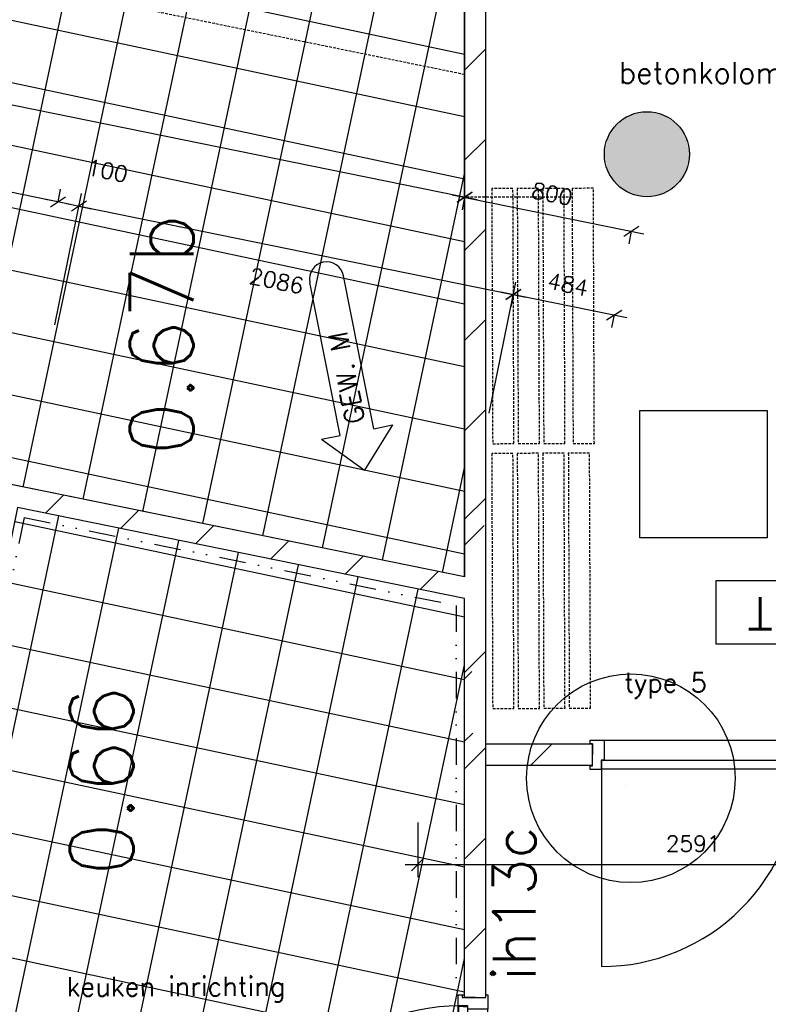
# Model space of a CAD drawing. Extents: x -29284 to 2055880, y -64816 to 121103.
# Tile 86 of 123: x 31865 to 35387, y 77961 to 82594. Entities that reach past the tile are written whole.
import ezdxf
from ezdxf.enums import TextEntityAlignment as Align

# ---------------------------------------------------------------- set-up
doc = ezdxf.new("R2010")
doc.units = 0
doc.header["$LTSCALE"] = 50
doc.header["$MEASUREMENT"] = 0
doc.header["$PDMODE"] = 3
doc.header["$PDSIZE"] = 0.1
doc.linetypes.add('DIVIDE', pattern=[1.25, 0.5, -0.25, 0, -0.25, 0, -0.25])
doc.linetypes.add('HIDDEN', pattern=[0.375, 0.25, -0.125])
doc.layers.get('0').update_dxf_attribs({"linetype": 'CONTINUOUS'})
doc.layers.get('DEFPOINTS').update_dxf_attribs({"linetype": 'CONTINUOUS'})
for name, color, linetype in [('00', 7, 'CONTINUOUS'), ('_BALIES', 2, 'CONTINUOUS'), ('_DETAILNUMMERS', 4, 'CONTINUOUS'), ('_DETAILNUMMERSTEKST', 4, 'CONTINUOUS'), ('_INTERIEUR', 7, 'CONTINUOUS'), ('A--A22--_F123-', 9, 'CONTINUOUS'), ('A--A28--_F12--', 7, 'CONTINUOUS'), ('A--L21--', 3, 'CONTINUOUS'), ('A--L22--', 3, 'CONTINUOUS'), ('A--L22--_F-2--', 7, 'CONTINUOUS'), ('A--L28--', 7, 'CONTINUOUS'), ('A--L28--_F12--', 7, 'CONTINUOUS'), ('A--L28DC1_KONSTR', 1, 'HIDDEN'), ('A--L32--', 7, 'CONTINUOUS'), ('A--L32--_F-23-', 2, 'CONTINUOUS'), ('A--L32--_F123-', 1, 'CONTINUOUS'), ('A--L63--', 7, 'CONTINUOUS'), ('A--L73--_F123-', 7, 'CONTINUOUS'), ('A--M$1A-_F123-', 1, 'CONTINUOUS'), ('A--M01A1_GEWIJZIGDPIJL', 1, 'CONTINUOUS'), ('A--M01B1_GEWIJZIGDPIJL', 2, 'CONTINUOUS'), ('A--T$1A-25_TEKST', 2, 'CONTINUOUS'), ('A--T$1A-_F123-_RN', 4, 'CONTINUOUS'), ('A--T63--_F123-', 1, 'CONTINUOUS'), ('tegels', 253, 'CONTINUOUS'), ('TEKST_KOZIJNMERK', 2, 'CONTINUOUS'), ('X--LR---_CP', 7, 'CONTINUOUS')]:
    doc.layers.add(name, color=color, linetype=linetype)
doc.styles.add('ALFA-0_25', font='ROMANS')
doc.styles.add('B-01', font='SIMPLEX.SHX', dxfattribs={"width": 0.8, "height": 4.5})
doc.styles.add('HIEMSTRA', font='romans.shx')
doc.dimstyles.new('STANDARD$0', dxfattribs={"dimscale": 30, "dimtxt": 2.5, "dimasz": 2, "dimexe": 2, "dimexo": 0, "dimgap": 2, "dimtad": 1, "dimdec": 0, "dimzin": 0, "dimdsep": 46, "dimtxsty": 'ALFA-0_25', "dimblk1": 'OBLIQUE', "dimblk2": 'OBLIQUE', "dimsah": 1, "dimcen": -3, "dimdle": 2, "dimclrd": 1, "dimclre": 1, "dimclrt": 2, "dimadec": 0, "dimazin": 0, "dimtfac": 0.666667, "dimtofl": 0, "dimtmove": 2, "dimatfit": 3, "dimldrblk": 'OBLIQUE', "dimfxl": 1, "dimtvp": 0.833333, "dimtolj": 1, "dimtzin": 0, "dimarcsym": 0})
pattern_1 = [(45, (-34008.44, -79136.2), (-212.132, 212.132), [])]

# ---------------------------------------------------------------- blocks, each defined once
blk = doc.blocks.new('Q060089-')
at = {"layer": 'A--L63--', "linetype": 'Continuous'}
blk.add_lwpolyline([(0, 0), (0, 300), (620, 300), (620, 0)], close=True, dxfattribs=at)
at = {"layer": 'X--LR---_CP'}
blk.add_point((620, 0), dxfattribs=at)
blk.add_point((620, 0), dxfattribs=at)
blk.add_point((620, 0), dxfattribs=at)
at = {"layer": 'A--T63--_F123-', "style": 'ALFA-0_25', "width": 1.088889}
blk.add_text('UIT', height=150, dxfattribs=at).set_placement((123.7, 78.8), (473.7, 78.8), align=Align.FIT)
blk = doc.blocks.new('*U1418')
at = {"layer": 'A--A22--_F123-', "linetype": 'Continuous'}
h = blk.add_hatch(dxfattribs=at)
h.set_pattern_fill('ALFALINE', color=256, scale=300, style=0)
h.set_pattern_definition(pattern_1)
h.paths.add_polyline_path([(0, 0), (50, 50), (552, 50), (552, 0), (552, -50), (50, -50)])
at = {"layer": 'A--L22--_F-2--', "color": 3, "linetype": 'Continuous'}
for points in [[(50, 50), (50, 50), (552, 50), (552, 0)], [(50, -50), (50, -50), (552, -50), (552, 0)]]:
    blk.add_lwpolyline(points, dxfattribs=at)
blk = doc.blocks.new('Q020479-')
at = {"layer": 'A--A28--_F12--', "color": 8}
for points in [[(-200, 0), (-76.5, 184.8), (0, 200)], [(-200, 0), (0, 200), (76.5, 184.8)], [(-200, 0), (-141.4, 141.4), (-76.5, 184.8)], [(-200, 0), (76.5, 184.8), (141.4, 141.4)], [(-200, 0), (-184.8, 76.5), (-141.4, 141.4)], [(-200, 0), (141.4, 141.4), (184.8, 76.5)], [(-200, 0), (184.8, 76.5), (200, 0)], [(-200, 0), (200, 0), (184.8, -76.5)], [(-200, 0), (184.8, -76.5), (141.4, -141.4)], [(-200, 0), (141.4, -141.4), (76.5, -184.8)], [(-200, 0), (76.5, -184.8), (0, -200)], [(-200, 0), (0, -200), (-76.5, -184.8)], [(-200, 0), (-76.5, -184.8), (-141.4, -141.4)], [(-200, 0), (-141.4, -141.4), (-184.8, -76.5)]]:
    blk.add_solid(points, dxfattribs=at)
at = {"layer": 'A--L28--_F12--', "color": 3, "linetype": 'Continuous'}
blk.add_lwpolyline([(-200, 0, -1), (200, 0, -1), (-200, 0)], format="xyb", close=True, dxfattribs=at)
at = {"layer": 'X--LR---_CP'}
for p in [(0, 200), (200, 0), (200, 0)]:
    blk.add_point(p, dxfattribs=at)
blk = doc.blocks.new('*U1280')
at = {"layer": 'A--A22--_F123-', "linetype": 'Continuous'}
h = blk.add_hatch(dxfattribs=at)
h.set_pattern_fill('ALFALINE', color=256, scale=300, style=0)
h.set_pattern_definition([(45, (-34008.44, -77993.42), (-212.132, 212.132), [])])
h.paths.add_polyline_path([(0, 0), (-50, 0), (-50, 1533.7), (0, 1533.7), (50, 1483.7), (50, 0)])
at = {"layer": 'A--L22--_F-2--', "color": 3, "linetype": 'Continuous'}
for points in [[(0, 0), (-50, 0), (-50, 1533.7), (-50, 1533.7)], [(0, 0), (50, 0), (50, 1483.7), (50, 1483.7)]]:
    blk.add_lwpolyline(points, dxfattribs=at)
blk = doc.blocks.new('*U1279')
at = {"layer": 'A--A22--_F123-', "linetype": 'Continuous'}
h = blk.add_hatch(dxfattribs=at)
h.set_pattern_fill('ALFALINE', color=256, scale=300, style=0)
h.set_pattern_definition([(45, (-34008.44, -80213.26), (-212.132, 212.132), [])])
h.paths.add_polyline_path([(0, 0), (-50, 0), (-50, 432.2), (0, 432.2), (50, 432.2), (50, 0)])
at = {"layer": 'A--L22--_F-2--', "color": 3, "linetype": 'Continuous'}
for points in [[(-50, 0), (-50, 0), (-50, 432.2), (-50, 432.2)], [(50, 0), (50, 0), (50, 432.2), (50, 432.2)]]:
    blk.add_lwpolyline(points, dxfattribs=at)
blk = doc.blocks.new('*U1278')
at = {"layer": 'A--A22--_F123-', "linetype": 'Continuous'}
h = blk.add_hatch(dxfattribs=at)
h.set_pattern_fill('ALFALINE', color=256, scale=300, style=0)
h.set_pattern_definition(pattern_1)
h.paths.add_polyline_path([(0, 0), (-50, 0), (-50, 100.7), (0, 100.7), (50, 100.7), (50, 50)])
at = {"layer": 'A--L22--_F-2--', "color": 3, "linetype": 'Continuous'}
for points in [[(-50, 0), (-50, 0), (-50, 100.7), (-50, 100.7)], [(50, 50), (50, 50), (50, 100.7), (50, 100.7)]]:
    blk.add_lwpolyline(points, dxfattribs=at)
blk = doc.blocks.new('_OBLIQUE')
at = {"color": 0, "linetype": 'ByBlock'}
blk.add_line((-0.5, -0.5), (0.5, 0.5), dxfattribs=at)
blk = doc.blocks.new('*D393')
at = {"layer": 'A--M$1A-_F123-', "color": 1, "linetype": 'Continuous', "lineweight": -2, "transparency": 16777216}
for p, q in [((34017.2, 81746.3), (27307.8, 83113)), ((27366.6, 83101), (27354.7, 83042.2)), ((33958.4, 81758.2), (33946.5, 81699.5))]:
    blk.add_line(p, q, dxfattribs=at)
at = {"layer": 'DEFPOINTS', "color": 0, "linetype": 'Continuous', "transparency": 16777216}
for p in [(27366.6, 83101), (27366.6, 83101), (33958.4, 81758.2)]:
    blk.add_point(p, dxfattribs=at)
at = {"layer": 'A--M$1A-_F123-', "color": 1, "linetype": 'Continuous', "lineweight": -2, "transparency": 16777216, "xscale": 60, "yscale": 60, "zscale": 60}
for p, rotation in [((27366.6, 83101), 168.4862903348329), ((33958.4, 81758.2), 348.4862903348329)]:
    blk.add_blockref('_OBLIQUE', p, dxfattribs=dict(at, rotation=rotation))
at = {"layer": 'A--M$1A-_F123-', "color": 2, "linetype": 'Continuous', "transparency": 16777216, "insert": (30682, 82525.2), "char_height": 75, "attachment_point": 5, "rotation": 348.4863, "style": 'ALFA-0_25'}
blk.add_mtext('\\A1;6727', dxfattribs=at)
blk = doc.blocks.new('*D395')
at = {"layer": 'A--M$1A-_F123-', "color": 1, "linetype": 'Continuous', "lineweight": -2, "transparency": 16777216}
for p, q in [((33899.6, 81770.2), (34801.3, 81586.5)), ((33958.4, 81758.2), (33946.5, 81699.5)), ((34742.5, 81598.5), (34730.6, 81539.7))]:
    blk.add_line(p, q, dxfattribs=at)
at = {"layer": 'DEFPOINTS', "color": 0, "linetype": 'Continuous', "transparency": 16777216}
for p in [(33958.4, 81758.2), (34742.5, 81598.5), (34742.5, 81598.5)]:
    blk.add_point(p, dxfattribs=at)
at = {"layer": 'A--M$1A-_F123-', "color": 1, "linetype": 'Continuous', "lineweight": -2, "transparency": 16777216, "xscale": 60, "yscale": 60, "zscale": 60}
for p, rotation in [((33958.4, 81758.2), 168.4862903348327), ((34742.5, 81598.5), 348.4862903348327)]:
    blk.add_blockref('_OBLIQUE', p, dxfattribs=dict(at, rotation=rotation))
at = {"layer": 'A--M$1A-_F123-', "color": 2, "linetype": 'Continuous', "transparency": 16777216, "insert": (34369.9, 81773.9), "char_height": 75, "attachment_point": 5, "rotation": 348.4863, "style": 'ALFA-0_25'}
blk.add_mtext('\\A1;800', dxfattribs=at)
blk = doc.blocks.new('*D399')
at = {"layer": 'A--M$1A-_F123-', "color": 1, "linetype": 'Continuous', "lineweight": -2, "transparency": 16777216}
for p, q in [((32030.4, 81158.6), (32155.8, 81775.2)), ((32085, 81728.3), (34246.9, 81288.7)), ((34074.7, 80743), (34200, 81359.5))]:
    blk.add_line(p, q, dxfattribs=at)
at = {"layer": 'DEFPOINTS', "color": 0, "linetype": 'Continuous', "transparency": 16777216}
for p in [(34188.1, 81300.7), (32030.4, 81158.6), (34074.7, 80743)]:
    blk.add_point(p, dxfattribs=at)
at = {"layer": 'A--M$1A-_F123-', "color": 1, "linetype": 'Continuous', "lineweight": -2, "transparency": 16777216, "xscale": 60, "yscale": 60, "zscale": 60}
for p, rotation in [((32143.8, 81716.4), 168.5067327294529), ((34188.1, 81300.7), 348.5067327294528)]:
    blk.add_blockref('_OBLIQUE', p, dxfattribs=dict(at, rotation=rotation))
at = {"layer": 'A--M$1A-_F123-', "color": 2, "linetype": 'Continuous', "transparency": 16777216, "insert": (33073.9, 81364.5), "char_height": 75, "attachment_point": 5, "rotation": 348.5067, "style": 'ALFA-0_25'}
blk.add_mtext('\\A1;2086', dxfattribs=at)
blk = doc.blocks.new('*D405')
at = {"layer": 'A--M$1A-_F123-', "color": 1, "linetype": 'Continuous', "lineweight": -2, "transparency": 16777216}
for p, q in [((34129.5, 81312.8), (34721, 81192.3)), ((34188.3, 81300.9), (34176.3, 81242.1)), ((34662.2, 81204.3), (34650.3, 81145.5))]:
    blk.add_line(p, q, dxfattribs=at)
at = {"layer": 'DEFPOINTS', "color": 0, "linetype": 'Continuous', "transparency": 16777216}
for p in [(34188.3, 81300.9), (34662.2, 81204.3), (34662.2, 81204.3)]:
    blk.add_point(p, dxfattribs=at)
at = {"layer": 'A--M$1A-_F123-', "color": 1, "linetype": 'Continuous', "lineweight": -2, "transparency": 16777216, "xscale": 60, "yscale": 60, "zscale": 60}
for p, rotation in [((34188.3, 81300.9), 168.4862903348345), ((34662.2, 81204.3), 348.4862903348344)]:
    blk.add_blockref('_OBLIQUE', p, dxfattribs=dict(at, rotation=rotation))
at = {"layer": 'A--M$1A-_F123-', "color": 2, "linetype": 'Continuous', "transparency": 16777216, "insert": (34444.7, 81348.1), "char_height": 75, "attachment_point": 5, "rotation": 348.4863, "style": 'ALFA-0_25'}
blk.add_mtext('\\A1;484', dxfattribs=at)
blk = doc.blocks.new('*D537')
at = {"layer": 'A--M$1A-_F123-', "color": 1, "linetype": 'Continuous', "lineweight": -2, "transparency": 16777216}
for p, q in [((33738.4, 78816.5), (33738.4, 78559.4)), ((36329.5, 78816.5), (36329.5, 78559.4)), ((33678.4, 78619.4), (36389.5, 78619.4))]:
    blk.add_line(p, q, dxfattribs=at)
at = {"layer": 'DEFPOINTS', "color": 0, "linetype": 'Continuous', "transparency": 16777216}
for p in [(33738.4, 78816.5), (36329.5, 78816.5), (36329.5, 78619.4)]:
    blk.add_point(p, dxfattribs=at)
at = {"layer": 'A--M$1A-_F123-', "color": 1, "linetype": 'Continuous', "lineweight": -2, "transparency": 16777216, "xscale": 60, "yscale": 60, "zscale": 60, "rotation": 180}
blk.add_blockref('_OBLIQUE', (33738.4, 78619.4), dxfattribs=at)
at = {"layer": 'A--M$1A-_F123-', "color": 1, "linetype": 'Continuous', "lineweight": -2, "transparency": 16777216, "xscale": 60, "yscale": 60, "zscale": 60}
blk.add_blockref('_OBLIQUE', (36329.5, 78619.4), dxfattribs=at)
at = {"layer": 'A--M$1A-_F123-', "color": 2, "linetype": 'Continuous', "transparency": 16777216, "insert": (35033.9, 78716.9), "char_height": 75, "attachment_point": 5, "style": 'ALFA-0_25'}
blk.add_mtext('\\A1;2591', dxfattribs=at)
blk = doc.blocks.new('Q0340081')
at = {"layer": 'A--L32--_F123-', "color": 2, "linetype": 'Continuous'}
blk.add_lwpolyline([(0, 0), (0, -40), (926.12, -40), (923.12, 0), (0, 0)], close=True, dxfattribs=at)
at = {"layer": 'A--L32--_F123-', "color": 1, "linetype": 'Continuous'}
blk.add_lwpolyline([(0, -40), (0, -970, 0.4142136), (930, -40)], format="xyb", dxfattribs=at)
blk = doc.blocks.new('dr_2x930type5')
at = {"layer": 'A--L32--_F-23-'}
for points in [[(-1981, -18), (-1981, 0), (-1914, 0), (-1914, -93.8), (-1929, -93.8), (-1929, -139), (-1981, -139), (-1981, -121), (-1969, -121), (-1969, -18), (-1981, -18)], [(0, -18), (0, 0), (-67, 0), (-67, -93.8), (-52, -93.8), (-52, -139), (0, -139), (0, -121), (-12, -121), (-12, -18), (0, -18)]]:
    blk.add_lwpolyline(points, close=True, dxfattribs=at)
at = {"layer": 'A--L32--_F123-', "color": 1}
blk.add_line((-1914, 0), (-62.8, 0), dxfattribs=at)
at = {"layer": 'A--L32--', "linetype": 'Continuous'}
blk.add_blockref('Q0340081', (-1927, -95.6), dxfattribs=at)
at = {"layer": 'A--L32--', "linetype": 'Continuous', "xscale": -1}
blk.add_blockref('Q0340081', (-54, -95.6), dxfattribs=at)
blk = doc.blocks.new('DETAILNR')
at = {"layer": '_DETAILNUMMERS'}
blk.add_circle((32.9, -23.2), 490.7, dxfattribs=at)
at = {"layer": 'X--LR---_CP'}
blk.add_point((0, 0), dxfattribs=at)
at = {"layer": '_DETAILNUMMERSTEKST', "style": 'ALFA-0_25'}
blk.add_attdef('DETAILNR', text='', height=200, rotation=90, dxfattribs=at).set_placement((-618.4, 223.8), align=Align.RIGHT)
blk = doc.blocks.new('dr_930type3')
at = {"layer": 'A--L32--_F123-', "color": 1}
blk.add_line((67, 0), (967, 0), dxfattribs=at)
for points in [[(0, -9), (0, 0), (67, 0), (67, -93.75), (52, -93.75), (52, -139), (0, -139), (0, -121), (12, -121), (12, -9), (0, -9)], [(1034, -9), (1034, 0), (967, 0), (967, -93.75), (982, -93.75), (982, -139), (1034, -139), (1034, -121), (1022, -121), (1022, -9), (1034, -9)]]:
    blk.add_lwpolyline(points, close=True, dxfattribs=at)
at = {"layer": 'X--LR---_CP', "color": 2, "linetype": 'Continuous'}
blk.add_point((0, 0), dxfattribs=at)
at = {"layer": 'X--LR---_CP', "color": 3, "linetype": 'Continuous'}
blk.add_point((0, 0), dxfattribs=at)
at = {"layer": 'A--L32--', "linetype": 'Continuous'}
blk.add_blockref('Q0340081', (53.94, -95.94), dxfattribs=at)
blk = doc.blocks.new('*U1176')
at = {"layer": 'A--A22--_F123-', "linetype": 'Continuous'}
h = blk.add_hatch(dxfattribs=at)
h.set_pattern_fill('ALFALINE', color=256, scale=300, style=0)
h.set_pattern_definition([(45, (-34008.44, -79910.65), (-212.132, 212.132), [])])
h.paths.add_polyline_path([(0, 0), (-50, -40.8), (-2153.5, 387.7), (-2192.6, 446.6), (-2182.6, 495.6), (-50, 61.2)])
at = {"layer": 'A--L22--_F-2--', "color": 3, "linetype": 'Continuous'}
for points in [[(-50, 61.2), (-50, 61.2), (-2182.6, 495.6), (-2182.6, 495.6)], [(-50, -40.8), (-50, -40.8), (-2153.5, 387.7), (-2153.5, 387.7)]]:
    blk.add_lwpolyline(points, dxfattribs=at)
blk = doc.blocks.new('*U1170')
at = {"layer": 'A--A22--_F123-', "linetype": 'Continuous'}
h = blk.add_hatch(dxfattribs=at)
h.set_pattern_fill('ALFALINE', color=256, scale=300, style=0)
h.set_pattern_definition([(45, (-34008.44, -79910.65), (-212.132, 212.132), [])])
h.paths.add_polyline_path([(0, 0), (-50, 61.2), (-50, 302.6), (0, 302.6), (50, 302.6), (50, 0)])
at = {"layer": 'A--L22--_F-2--', "color": 3, "linetype": 'Continuous'}
for points in [[(-50, 61.2), (-50, 61.2), (-50, 302.6), (-50, 302.6)], [(50, 0), (50, 0), (50, 302.6), (50, 302.6)]]:
    blk.add_lwpolyline(points, dxfattribs=at)
blk = doc.blocks.new('*D821')
at = {"layer": 'A--M$1A-_F123-', "color": 1, "linetype": 'Continuous', "lineweight": -2, "transparency": 16777216}
for p, q in [((29694.3, 82216.3), (29706.2, 82275.1)), ((29635.5, 82228.3), (32104.8, 81725.3)), ((32046, 81737.3), (32057.9, 81796))]:
    blk.add_line(p, q, dxfattribs=at)
at = {"layer": 'DEFPOINTS', "color": 0, "linetype": 'Continuous', "transparency": 16777216}
for p in [(29694.3, 82216.3), (32046, 81737.3), (32046, 81737.3)]:
    blk.add_point(p, dxfattribs=at)
at = {"layer": 'A--M$1A-_F123-', "color": 1, "linetype": 'Continuous', "lineweight": -2, "transparency": 16777216, "xscale": 60, "yscale": 60, "zscale": 60}
for p, rotation in [((29694.3, 82216.3), 168.486290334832), ((32046, 81737.3), 348.486290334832)]:
    blk.add_blockref('_OBLIQUE', p, dxfattribs=dict(at, rotation=rotation))
at = {"layer": 'A--M$1A-_F123-', "color": 2, "linetype": 'Continuous', "transparency": 16777216, "insert": (30819.3, 82153.9), "char_height": 75, "attachment_point": 5, "rotation": 348.4863, "style": 'ALFA-0_25'}
blk.add_mtext('\\A1;2400', dxfattribs=at)
blk = doc.blocks.new('*U1167')
at = {"layer": 'A--A22--_F123-', "linetype": 'Continuous'}
h = blk.add_hatch(dxfattribs=at)
h.set_pattern_fill('ALFALINE', color=256, scale=300, style=0)
h.set_pattern_definition([(45, (-34008.44, -80645.44), (-212.132, 212.132), [])])
h.paths.add_polyline_path([(0, 0), (-50, 0), (-50, 2061.5), (0, 2102.3), (50, 2102.3), (50, 0)])
at = {"layer": 'A--L22--_F-2--', "color": 3, "linetype": 'Continuous'}
for points in [[(50, 0), (50, 0), (50, 2102.3), (50, 2102.3)], [(-50, 0), (-50, 0), (-50, 2061.5), (-50, 2061.5)]]:
    blk.add_lwpolyline(points, dxfattribs=at)
blk = doc.blocks.new('*U1163')
at = {"layer": 'A--A22--_F123-', "linetype": 'Continuous'}
h = blk.add_hatch(dxfattribs=at)
h.set_pattern_fill('ALFALINE', color=256, scale=300, style=0)
h.set_pattern_definition([(45, (-34008.44, -79236.86), (-212.132, 212.132), [])])
h.paths.add_polyline_path([(0, 0), (-50, 0), (-50, 633), (0, 673.8), (50, 673.8), (50, 0)])
at = {"layer": 'A--L22--_F-2--', "color": 3, "linetype": 'Continuous'}
for points in [[(50, 0), (50, 0), (50, 673.8), (50, 673.8)], [(-50, 0), (-50, 0), (-50, 633), (-50, 633)]]:
    blk.add_lwpolyline(points, dxfattribs=at)
blk = doc.blocks.new('*D828')
at = {"layer": 'A--M$1A-_F123-', "color": 1, "linetype": 'Continuous', "lineweight": -2, "transparency": 16777216}
for p, q in [((32045.8, 81736.3), (32057.8, 81795.1)), ((32143.8, 81716.4), (32155.8, 81775.1)), ((32045.8, 81736.3), (31987, 81748.3)), ((32143.8, 81716.4), (32202.6, 81704.4))]:
    blk.add_line(p, q, dxfattribs=at)
at = {"layer": 'DEFPOINTS', "color": 0, "linetype": 'Continuous', "transparency": 16777216}
for p in [(32045.8, 81736.3), (32143.8, 81716.4), (32143.8, 81716.4)]:
    blk.add_point(p, dxfattribs=at)
at = {"layer": 'A--M$1A-_F123-', "color": 1, "linetype": 'Continuous', "lineweight": -2, "transparency": 16777216, "xscale": 60, "yscale": 60, "zscale": 60}
for p, rotation in [((32045.8, 81736.3), 348.4862903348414), ((32143.8, 81716.4), 168.4862903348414)]:
    blk.add_blockref('_OBLIQUE', p, dxfattribs=dict(at, rotation=rotation))
at = {"layer": 'A--M$1A-_F123-', "color": 2, "linetype": 'Continuous', "transparency": 16777216, "insert": (32278, 81882.7), "char_height": 75, "attachment_point": 5, "rotation": 348.4863, "style": 'ALFA-0_25'}
blk.add_mtext('\\A1;100', dxfattribs=at)
blk = doc.blocks.new('A$C1BFA2520')
at = {"layer": 'A--M01A1_GEWIJZIGDPIJL'}
for p, q in [((-114.9, 163.1), (-258, 883.1)), ((43.7, 194.6), (-99.4, 914.6)), ((131.9, 212.2), (0, 0)), ((43.7, 194.6), (131.9, 212.2)), ((-203, 145.6), (-114.9, 163.1)), ((-203, 145.6), (0, 0))]:
    blk.add_line(p, q, dxfattribs=at)
blk.add_arc((-178.7, 898.8), 80.9, 11.2466, 191.2466, dxfattribs=at)
at = {"layer": 'A--M01B1_GEWIJZIGDPIJL', "style": 'HIEMSTRA'}
blk.add_text('GEW. M', height=90, rotation=101.2466, dxfattribs=at).set_placement((2.1, 228.6))

msp = doc.modelspace()

# ---------------------------------------------------------------- hatches: boundary and pattern name
at = {"layer": 'tegels', "linetype": 'Continuous'}
h = msp.add_hatch(dxfattribs=at)
h.set_pattern_fill('NET', color=256, scale=2300, angle=348, style=0)
h.set_pattern_definition([(348, (5370, 2683.15), (59.7746, 281.2174), []), (78, (5370, 2683.15), (-281.2174, 59.7746), [])])
h.paths.add_polyline_path([(31176.2, 80538.6), (31179.8, 80556.2), (30166.6, 80762.6), (30163, 80745), (28054.9, 81174.4), (28058.5, 81192), (27045.3, 81398.4), (27041.7, 81380.8), (27017.2, 81385.8), (27521.9, 83863), (28473.5, 83824.2), (31956.3, 83114.7), (33291.4, 82842.8), (33559.9, 82788.1), (33958.4, 82706.9), (33958.4, 79971.9)])
h = msp.add_hatch(dxfattribs=at)
h.set_pattern_fill('NET', color=256, scale=2300, angle=348, style=0)
h.paths.add_polyline_path([(31854.9, 80298.3), (31521.1, 78659.7), (31490, 78506.7), (31453.4, 78327.3), (31387.9, 78005.7), (31396.7, 78003.9), (31190.3, 76990.7), (31181.5, 76992.5), (31179.4, 76981.9), (31177.2, 76971.4), (33928.4, 76971.4), (33928.4, 78005.4), (33958.4, 78005.4), (33958.4, 79869.8)])

# ---------------------------------------------------------------- linework, layer by layer
at = {"linetype": 'Continuous'}
msp.add_line((34113.1, 81744.5), (34113.1, 81744.5), dxfattribs=at)
at = {"layer": '_BALIES', "color": 8, "linetype": 'HIDDEN'}
for p, q in [((33958.4, 82335.6), (28681.3, 83410.5)), ((34466.8, 81758.2), (33958.4, 81758.2))]:
    msp.add_line(p, q, dxfattribs=at)
at = {"layer": '_INTERIEUR', "color": 1, "linetype": 'HIDDEN'}
for points in [[(34090.6, 80598.7), (34190.7, 80599.1), (34186.1, 81799.1), (34086.1, 81798.7)], [(34210.7, 80599.2), (34310.8, 80599.6), (34306.2, 81799.6), (34206.1, 81799.2)], [(34330.8, 80599.6), (34430.8, 80600), (34426.3, 81800), (34326.2, 81799.6)], [(34468.9, 80600), (34568.9, 80600.4), (34564.4, 81800.4), (34464.3, 81800)], [(34090.6, 79352.7), (34190.6, 79353.1), (34186.1, 80553), (34086, 80552.7)], [(34210.7, 79353.1), (34310.8, 79353.5), (34306.2, 80553.5), (34206.2, 80553.1)], [(34330.9, 79353.6), (34430.9, 79354), (34426.4, 80554), (34326.3, 80553.6)], [(34451, 79354.1), (34551.1, 79354.4), (34546.5, 80554.4), (34446.5, 80554)]]:
    msp.add_lwpolyline(points, close=True, dxfattribs=at)
at = {"layer": 'A--L73--_F123-', "color": 1, "linetype": 'Continuous'}
for p, q in [((34782.3, 80155.3), (34782.3, 80755.3)), ((34782.3, 80755.3), (35382.3, 80755.3)), ((35382.3, 80755.3), (35382.3, 80155.3)), ((35382.3, 80155.3), (34782.3, 80155.3))]:
    msp.add_line(p, q, dxfattribs=at)
at = {"layer": 'tegels', "color": 3, "linetype": 'DIVIDE', "ltscale": 5}
msp.add_line((31886.1, 80251.1), (31426.2, 77997.5), dxfattribs=at)
at = {"layer": 'tegels', "linetype": 'Continuous'}
for points in [[(31176.2, 80538.6), (31179.8, 80556.2), (30166.6, 80762.6), (30163, 80745), (28054.9, 81174.4), (28058.5, 81192), (27045.3, 81398.4), (27041.7, 81380.8), (27017.2, 81385.8), (27521.9, 83863), (28473.5, 83824.2), (31956.3, 83114.7), (33291.4, 82842.8), (33559.9, 82788.1), (33958.4, 82706.9), (33958.4, 79971.9)], [(31854.9, 80298.3), (31854.9, 80298.3), (31854.9, 80298.3), (31521.1, 78659.7), (31490, 78506.7), (31453.4, 78327.3), (31387.9, 78005.7), (31396.7, 78003.9), (31190.3, 76990.7), (31181.5, 76992.5), (31179.4, 76981.9), (31177.2, 76971.4), (31177.2, 76971.4), (31177.2, 76971.4), (33928.4, 76971.4), (33928.4, 78005.4), (33958.4, 78005.4), (33958.4, 79869.8)]]:
    msp.add_lwpolyline(points, close=True, dxfattribs=at)
at = {"layer": 'tegels', "color": 3, "linetype": 'DIVIDE', "ltscale": 5}
msp.add_lwpolyline([(31886.1, 80251.1), (33918.1, 79838), (33918.3, 78005.7)], dxfattribs=at)

# ---------------------------------------------------------------- block references
at = {"layer": '00'}
ref = msp.add_blockref('DETAILNR', (34717.5, 78991.5), dxfattribs=dict(at, rotation=90))
ref.add_attrib('DETAILNR', 'ih13c', dxfattribs={"layer": '_DETAILNUMMERSTEKST', "height": 200, "rotation": 90, "style": 'ALFA-0_25'}).set_placement((34291.9, 78800.2), align=Align.RIGHT)
at = {"layer": 'A--L21--', "linetype": 'Continuous'}
msp.add_blockref('*U1418', (34008.4, 79136.2), dxfattribs=at)
at = {"layer": 'A--L22--'}
for name, p in [('*U1167', (34008.4, 80645.4)), ('*U1279', (34008.4, 80213.3)), ('*U1176', (34008.4, 79910.7)), ('*U1170', (34008.4, 79910.7)), ('*U1163', (34008.4, 79236.9)), ('*U1280', (34008.4, 77993.4)), ('*U1278', (34008.4, 79136.2))]:
    msp.add_blockref(name, p, dxfattribs=at)
at = {"layer": 'A--L28--', "linetype": 'Continuous'}
msp.add_blockref('Q020479-', (34816.3, 81960.7), dxfattribs=at)
at = {"layer": 'A--L28DC1_KONSTR', "color": 0, "linetype": 'Continuous'}
msp.add_blockref('A$C1BFA2520', (33488.1, 80474.5), dxfattribs=at)
at = {"layer": 'A--L32--', "xscale": -1, "rotation": 269.9999999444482}
msp.add_blockref('dr_930type3', (34067.4, 76971.4), dxfattribs=at)
at = {"layer": 'A--L32--_F123-'}
msp.add_blockref('dr_2x930type5', (36529.5, 79204.2), dxfattribs=at)
at = {"layer": 'A--L63--', "linetype": 'Continuous', "rotation": 180}
msp.add_blockref('Q060089-', (35762.2, 79955), dxfattribs=at)

# ---------------------------------------------------------------- texts
at = {"layer": 'A--T$1A-25_TEKST', "style": 'B-01'}
msp.add_text('betonkolom  %%C400', height=100, dxfattribs=at).set_placement((34684.2, 82294))
at = {"layer": 'A--T$1A-_F123-_RN', "style": 'ALFA-0_25'}
for s, p in [('0.67b', (32682.6, 80540.5)), ('0.66', (32401, 78562.9))]:
    msp.add_text(s, height=300, rotation=90, dxfattribs=at).set_placement(p)
at = {"layer": 'TEKST_KOZIJNMERK', "style": 'HIEMSTRA'}
msp.add_text('type 5 ', height=90, dxfattribs=at).set_placement((34709.1, 79429.9))
msp.add_text('keuken inrichting ', height=90, rotation=0.0778, dxfattribs=at).set_placement((32085.1, 77999.3))

# ---------------------------------------------------------------- dimensions: what is measured, and where the dimension line sits
at = {"layer": 'A--M$1A-_F123-', "linetype": 'Continuous'}
for p1, p2, picture, middle in [((33958.4, 81758.2), (27366.6, 83101), '*D393', (30682, 82525.2)), ((33958.4, 81758.2), (34742.5, 81598.5), '*D395', (34369.9, 81773.9)), ((34188.3, 81300.9), (34662.2, 81204.3), '*D405', (34444.7, 81348.1))]:
    dim = msp.add_aligned_dim(p1=p1, p2=p2, distance=0, dimstyle='STANDARD$0', dxfattribs=at)
    dim.commit()
    dim.dimension.update_dxf_attribs({"geometry": picture, "text_midpoint": middle})
for base, p1, p2, angle, picture, middle in [((32046, 81737.3), (29694.3, 82216.3), (32046, 81737.3), 348.4863, '*D821', (30819.3, 82153.9)), ((32143.8, 81716.4), (32045.8, 81736.3), (32143.8, 81716.4), 348.4863, '*D828', (32278, 81882.7)), ((34188.1, 81300.7), (32030.4, 81158.6), (34074.7, 80743), 348.5067, '*D399', (33073.9, 81364.5))]:
    dim = msp.add_linear_dim(base=base, p1=p1, p2=p2, angle=angle, dimstyle='STANDARD$0', dxfattribs=at)
    dim.commit()
    dim.dimension.update_dxf_attribs({"geometry": picture, "text_midpoint": middle, "dimtype": 161})
dim = msp.add_linear_dim(base=(36329.5, 78619.4), p1=(33738.4, 78816.5), p2=(36329.5, 78816.5), dimstyle='STANDARD$0', dxfattribs=at)
dim.commit()
dim.dimension.update_dxf_attribs({"geometry": '*D537', "text_midpoint": (35033.9, 78716.9)})

doc.saveas('drawing.dxf')
